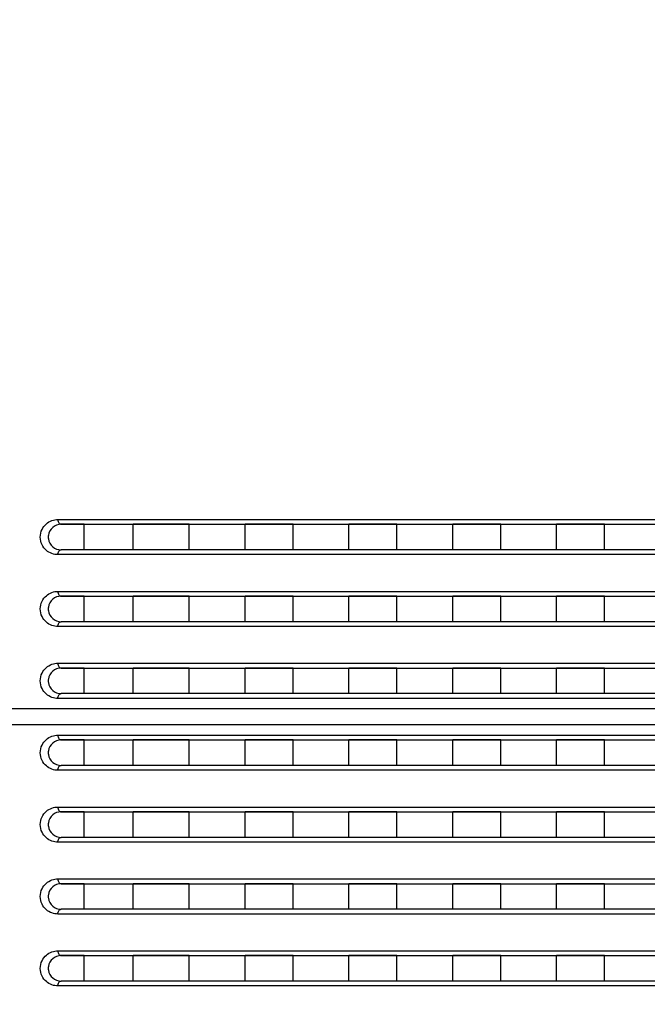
# Model space of a CAD drawing. Header units: millimetres. Extents: x -6054 to 364, y -1866 to 3094.
# Tile 88 of 256: x -4691 to -4652, y 701 to 763. Entities that reach past the tile are written whole.
import ezdxf

# ---------------------------------------------------------------- set-up
doc = ezdxf.new("R2010")
doc.units = ezdxf.units.MM
doc.header["$LTSCALE"] = 65.395
doc.header["$PDSIZE"] = 0.05
doc.layers.get('0').update_dxf_attribs({"linetype": 'CONTINUOUS'})
doc.layers.get('Defpoints').update_dxf_attribs({"linetype": 'CONTINUOUS'})
doc.layers.add('DIM', color=3, linetype='CONTINUOUS')
doc.styles.get("Standard").update_dxf_attribs({"font": 'arial.ttf'})
doc.dimstyles.new('ISO-25', dxfattribs={"dimtxt": 2.5, "dimasz": 2.5, "dimexe": 1.25, "dimexo": 0.625, "dimtad": 1, "dimtxsty": 'STANDARD', "dimcen": 2.5, "dimadec": 0, "dimazin": 0, "dimtfac": 1, "dimtmove": 0, "dimatfit": 3, "dimfxl": 1, "dimarcsym": 0})

# ---------------------------------------------------------------- blocks, each defined once
blk = doc.blocks.new('*D0')
at = {"layer": 'Defpoints', "color": 0}
for p in [(-4193.173, 1041.272), (-4734.98, 936.486), (-4193.173, 628.168)]:
    blk.add_point(p, dxfattribs=at)
at = {"layer": 'DIM', "color": 3, "lineweight": -2}
for p, q in [((-4734.98, 937.111), (-4734.98, 1042.522)), ((-4193.173, 628.793), (-4193.173, 1042.522)), ((-4719.98, 1041.272), (-4208.173, 1041.272))]:
    blk.add_line(p, q, dxfattribs=at)
at = {"layer": 'DIM', "color": 3}
for points in [[(-4719.98, 1043.772), (-4719.98, 1038.772), (-4734.98, 1041.272)], [(-4208.173, 1038.772), (-4208.173, 1043.772), (-4193.173, 1041.272)]]:
    blk.add_solid(points, dxfattribs=at)
at = {"layer": 'DIM', "color": 2, "insert": (-4464.076, 1059.082), "char_height": 20, "attachment_point": 5}
blk.add_mtext('542  [21,331]', dxfattribs=at)
blk = doc.blocks.new('*D16')
at = {"layer": 'Defpoints', "color": 0}
for p in [(-4695.976, 946.484), (-4765.28, 865.648), (-4570.423, 865.648)]:
    blk.add_point(p, dxfattribs=at)
at = {"layer": 'DIM', "color": 3, "lineweight": -2}
for p, q in [((-4696.601, 946.484), (-4766.53, 946.484)), ((-4765.28, 931.484), (-4765.28, 880.648)), ((-4571.048, 865.648), (-4766.53, 865.648)), ((-4765.28, 865.648), (-4765.28, 703.928))]:
    blk.add_line(p, q, dxfattribs=at)
at = {"layer": 'DIM', "color": 3}
for points in [[(-4762.78, 931.484), (-4767.78, 931.484), (-4765.28, 946.484)], [(-4767.78, 880.648), (-4762.78, 880.648), (-4765.28, 865.648)]]:
    blk.add_solid(points, dxfattribs=at)
at = {"layer": 'DIM', "color": 2, "insert": (-4783.09, 777.288), "char_height": 20, "attachment_point": 5, "rotation": 90}
blk.add_mtext('81   [3,183]', dxfattribs=at)
blk = doc.blocks.new('*D7')
at = {"layer": 'Defpoints', "color": 0}
for p in [(-4728.573, 946.484), (-4809.721, 628.168), (-4193.173, 628.168)]:
    blk.add_point(p, dxfattribs=at)
at = {"layer": 'DIM', "color": 3, "lineweight": -2}
for p, q in [((-4729.198, 946.484), (-4810.971, 946.484)), ((-4809.721, 931.484), (-4809.721, 643.168)), ((-4193.798, 628.168), (-4810.971, 628.168))]:
    blk.add_line(p, q, dxfattribs=at)
at = {"layer": 'DIM', "color": 3}
for points in [[(-4807.221, 931.484), (-4812.221, 931.484), (-4809.721, 946.484)], [(-4812.221, 643.168), (-4807.221, 643.168), (-4809.721, 628.168)]]:
    blk.add_solid(points, dxfattribs=at)
at = {"layer": 'DIM', "color": 2, "insert": (-4827.531, 787.326), "char_height": 20, "attachment_point": 5, "rotation": 90}
blk.add_mtext('318  [12,532]', dxfattribs=at)

msp = doc.modelspace()

# ---------------------------------------------------------------- linework, layer by layer
at = {"linetype": 'Continuous'}
for p, q in [((-4688.878, 731.498), (-4617.221, 731.498)), ((-4688.679, 731.198), (-4617.213, 731.198)), ((-4687.229, 731.198), (-4688.679, 731.198)), ((-4687.229, 731.198), (-4688.679, 731.198)), ((-4687.229, 729.598), (-4687.229, 731.198)), ((-4687.229, 729.598), (-4687.229, 731.198)), ((-4684.163, 729.598), (-4684.163, 731.198)), ((-4684.163, 729.598), (-4684.163, 731.198)), ((-4680.663, 731.198), (-4684.163, 731.198)), ((-4680.663, 731.198), (-4684.163, 731.198)), ((-4680.663, 729.598), (-4680.663, 731.198)), ((-4680.663, 729.598), (-4680.663, 731.198)), ((-4677.163, 729.598), (-4677.163, 731.198)), ((-4677.163, 729.598), (-4677.163, 731.198)), ((-4674.163, 731.198), (-4677.163, 731.198)), ((-4674.163, 731.198), (-4677.163, 731.198)), ((-4674.163, 729.598), (-4674.163, 731.198)), ((-4674.163, 729.598), (-4674.163, 731.198)), ((-4670.663, 729.598), (-4670.663, 731.198)), ((-4670.663, 729.598), (-4670.663, 731.198)), ((-4667.663, 731.198), (-4670.663, 731.198)), ((-4667.663, 731.198), (-4670.663, 731.198)), ((-4667.663, 729.598), (-4667.663, 731.198)), ((-4667.663, 729.598), (-4667.663, 731.198)), ((-4664.163, 729.598), (-4664.163, 731.198)), ((-4664.163, 729.598), (-4664.163, 731.198)), ((-4661.163, 731.198), (-4664.163, 731.198)), ((-4661.163, 731.198), (-4664.163, 731.198)), ((-4661.163, 729.598), (-4661.163, 731.198)), ((-4661.163, 729.598), (-4661.163, 731.198)), ((-4657.663, 729.598), (-4657.663, 731.198)), ((-4657.663, 729.598), (-4657.663, 731.198)), ((-4654.663, 731.198), (-4657.663, 731.198)), ((-4654.663, 731.198), (-4657.663, 731.198)), ((-4654.663, 729.598), (-4654.663, 731.198)), ((-4654.663, 729.598), (-4654.663, 731.198)), ((-4617.221, 729.298), (-4688.878, 729.298)), ((-4617.213, 729.598), (-4688.679, 729.598)), ((-4687.229, 729.598), (-4688.679, 729.598)), ((-4687.229, 729.598), (-4688.679, 729.598)), ((-4680.663, 729.598), (-4684.163, 729.598)), ((-4680.663, 729.598), (-4684.163, 729.598)), ((-4674.163, 729.598), (-4677.163, 729.598)), ((-4674.163, 729.598), (-4677.163, 729.598)), ((-4667.663, 729.598), (-4670.663, 729.598)), ((-4667.663, 729.598), (-4670.663, 729.598)), ((-4661.163, 729.598), (-4664.163, 729.598)), ((-4661.163, 729.598), (-4664.163, 729.598)), ((-4654.663, 729.598), (-4657.663, 729.598)), ((-4654.663, 729.598), (-4657.663, 729.598)), ((-4688.878, 726.998), (-4617.221, 726.998)), ((-4688.679, 726.698), (-4617.213, 726.698)), ((-4687.229, 726.698), (-4688.679, 726.698)), ((-4687.229, 726.698), (-4688.679, 726.698)), ((-4687.229, 725.098), (-4687.229, 726.698)), ((-4687.229, 725.098), (-4687.229, 726.698)), ((-4684.163, 725.098), (-4684.163, 726.698)), ((-4684.163, 725.098), (-4684.163, 726.698)), ((-4680.663, 726.698), (-4684.163, 726.698)), ((-4680.663, 726.698), (-4684.163, 726.698)), ((-4680.663, 725.098), (-4680.663, 726.698)), ((-4680.663, 725.098), (-4680.663, 726.698)), ((-4677.163, 725.098), (-4677.163, 726.698)), ((-4677.163, 725.098), (-4677.163, 726.698)), ((-4674.163, 726.698), (-4677.163, 726.698)), ((-4674.163, 726.698), (-4677.163, 726.698)), ((-4674.163, 725.098), (-4674.163, 726.698)), ((-4674.163, 725.098), (-4674.163, 726.698)), ((-4670.663, 725.098), (-4670.663, 726.698)), ((-4670.663, 725.098), (-4670.663, 726.698)), ((-4667.663, 726.698), (-4670.663, 726.698)), ((-4667.663, 726.698), (-4670.663, 726.698)), ((-4667.663, 725.098), (-4667.663, 726.698)), ((-4667.663, 725.098), (-4667.663, 726.698)), ((-4664.163, 725.098), (-4664.163, 726.698)), ((-4664.163, 725.098), (-4664.163, 726.698)), ((-4661.163, 726.698), (-4664.163, 726.698)), ((-4661.163, 726.698), (-4664.163, 726.698)), ((-4661.163, 725.098), (-4661.163, 726.698)), ((-4661.163, 725.098), (-4661.163, 726.698)), ((-4657.663, 725.098), (-4657.663, 726.698)), ((-4657.663, 725.098), (-4657.663, 726.698)), ((-4654.663, 726.698), (-4657.663, 726.698)), ((-4654.663, 726.698), (-4657.663, 726.698)), ((-4654.663, 725.098), (-4654.663, 726.698)), ((-4654.663, 725.098), (-4654.663, 726.698)), ((-4617.213, 725.098), (-4688.679, 725.098)), ((-4687.229, 725.098), (-4688.679, 725.098)), ((-4687.229, 725.098), (-4688.679, 725.098)), ((-4680.663, 725.098), (-4684.163, 725.098)), ((-4680.663, 725.098), (-4684.163, 725.098)), ((-4674.163, 725.098), (-4677.163, 725.098)), ((-4674.163, 725.098), (-4677.163, 725.098)), ((-4667.663, 725.098), (-4670.663, 725.098)), ((-4667.663, 725.098), (-4670.663, 725.098)), ((-4661.163, 725.098), (-4664.163, 725.098)), ((-4661.163, 725.098), (-4664.163, 725.098)), ((-4654.663, 725.098), (-4657.663, 725.098)), ((-4654.663, 725.098), (-4657.663, 725.098)), ((-4617.221, 724.798), (-4688.878, 724.798)), ((-4688.878, 722.498), (-4617.221, 722.498)), ((-4688.679, 722.198), (-4617.213, 722.198)), ((-4687.229, 722.198), (-4688.679, 722.198)), ((-4687.229, 722.198), (-4688.679, 722.198)), ((-4687.229, 720.598), (-4687.229, 722.198)), ((-4687.229, 720.598), (-4687.229, 722.198)), ((-4684.163, 720.598), (-4684.163, 722.198)), ((-4684.163, 720.598), (-4684.163, 722.198)), ((-4680.663, 722.198), (-4684.163, 722.198)), ((-4680.663, 722.198), (-4684.163, 722.198)), ((-4680.663, 720.598), (-4680.663, 722.198)), ((-4680.663, 720.598), (-4680.663, 722.198)), ((-4677.163, 720.598), (-4677.163, 722.198)), ((-4677.163, 720.598), (-4677.163, 722.198)), ((-4674.163, 722.198), (-4677.163, 722.198)), ((-4674.163, 722.198), (-4677.163, 722.198)), ((-4674.163, 720.598), (-4674.163, 722.198)), ((-4674.163, 720.598), (-4674.163, 722.198)), ((-4670.663, 720.598), (-4670.663, 722.198)), ((-4670.663, 720.598), (-4670.663, 722.198)), ((-4667.663, 722.198), (-4670.663, 722.198)), ((-4667.663, 722.198), (-4670.663, 722.198)), ((-4667.663, 720.598), (-4667.663, 722.198)), ((-4667.663, 720.598), (-4667.663, 722.198)), ((-4664.163, 720.598), (-4664.163, 722.198)), ((-4664.163, 720.598), (-4664.163, 722.198)), ((-4661.163, 722.198), (-4664.163, 722.198)), ((-4661.163, 722.198), (-4664.163, 722.198)), ((-4661.163, 720.598), (-4661.163, 722.198)), ((-4661.163, 720.598), (-4661.163, 722.198)), ((-4657.663, 720.598), (-4657.663, 722.198)), ((-4657.663, 720.598), (-4657.663, 722.198)), ((-4654.663, 722.198), (-4657.663, 722.198)), ((-4654.663, 722.198), (-4657.663, 722.198)), ((-4654.663, 720.598), (-4654.663, 722.198)), ((-4654.663, 720.598), (-4654.663, 722.198)), ((-4617.213, 720.598), (-4688.679, 720.598)), ((-4687.229, 720.598), (-4688.679, 720.598)), ((-4687.229, 720.598), (-4688.679, 720.598)), ((-4680.663, 720.598), (-4684.163, 720.598)), ((-4680.663, 720.598), (-4684.163, 720.598)), ((-4674.163, 720.598), (-4677.163, 720.598)), ((-4674.163, 720.598), (-4677.163, 720.598)), ((-4667.663, 720.598), (-4670.663, 720.598)), ((-4667.663, 720.598), (-4670.663, 720.598)), ((-4661.163, 720.598), (-4664.163, 720.598)), ((-4661.163, 720.598), (-4664.163, 720.598)), ((-4654.663, 720.598), (-4657.663, 720.598)), ((-4654.663, 720.598), (-4657.663, 720.598)), ((-4617.221, 720.298), (-4688.878, 720.298)), ((-4600.231, 719.648), (-4733.413, 719.648)), ((-4600.733, 718.648), (-4733.413, 718.648)), ((-4688.878, 717.998), (-4617.221, 717.998)), ((-4688.679, 717.698), (-4617.213, 717.698)), ((-4687.229, 717.698), (-4688.679, 717.698)), ((-4687.229, 717.698), (-4688.679, 717.698)), ((-4687.229, 716.098), (-4687.229, 717.698)), ((-4687.229, 716.098), (-4687.229, 717.698)), ((-4684.163, 716.098), (-4684.163, 717.698)), ((-4684.163, 716.098), (-4684.163, 717.698)), ((-4680.663, 717.698), (-4684.163, 717.698)), ((-4680.663, 717.698), (-4684.163, 717.698)), ((-4680.663, 716.098), (-4680.663, 717.698)), ((-4680.663, 716.098), (-4680.663, 717.698)), ((-4677.163, 716.098), (-4677.163, 717.698)), ((-4677.163, 716.098), (-4677.163, 717.698)), ((-4674.163, 717.698), (-4677.163, 717.698)), ((-4674.163, 717.698), (-4677.163, 717.698)), ((-4674.163, 716.098), (-4674.163, 717.698)), ((-4674.163, 716.098), (-4674.163, 717.698)), ((-4670.663, 716.098), (-4670.663, 717.698)), ((-4670.663, 716.098), (-4670.663, 717.698)), ((-4667.663, 717.698), (-4670.663, 717.698)), ((-4667.663, 717.698), (-4670.663, 717.698)), ((-4667.663, 716.098), (-4667.663, 717.698)), ((-4667.663, 716.098), (-4667.663, 717.698)), ((-4664.163, 716.098), (-4664.163, 717.698)), ((-4664.163, 716.098), (-4664.163, 717.698)), ((-4661.163, 717.698), (-4664.163, 717.698)), ((-4661.163, 717.698), (-4664.163, 717.698)), ((-4661.163, 716.098), (-4661.163, 717.698)), ((-4661.163, 716.098), (-4661.163, 717.698)), ((-4657.663, 716.098), (-4657.663, 717.698)), ((-4657.663, 716.098), (-4657.663, 717.698)), ((-4654.663, 717.698), (-4657.663, 717.698)), ((-4654.663, 717.698), (-4657.663, 717.698)), ((-4654.663, 716.098), (-4654.663, 717.698)), ((-4654.663, 716.098), (-4654.663, 717.698)), ((-4617.221, 715.798), (-4688.878, 715.798)), ((-4617.213, 716.098), (-4688.679, 716.098)), ((-4687.229, 716.098), (-4688.679, 716.098)), ((-4687.229, 716.098), (-4688.679, 716.098)), ((-4680.663, 716.098), (-4684.163, 716.098)), ((-4680.663, 716.098), (-4684.163, 716.098)), ((-4674.163, 716.098), (-4677.163, 716.098)), ((-4674.163, 716.098), (-4677.163, 716.098)), ((-4667.663, 716.098), (-4670.663, 716.098)), ((-4667.663, 716.098), (-4670.663, 716.098)), ((-4661.163, 716.098), (-4664.163, 716.098)), ((-4661.163, 716.098), (-4664.163, 716.098)), ((-4654.663, 716.098), (-4657.663, 716.098)), ((-4654.663, 716.098), (-4657.663, 716.098)), ((-4688.878, 713.498), (-4617.221, 713.498)), ((-4688.679, 713.198), (-4617.213, 713.198)), ((-4687.229, 713.198), (-4688.679, 713.198)), ((-4687.229, 713.198), (-4688.679, 713.198)), ((-4687.229, 711.598), (-4687.229, 713.198)), ((-4687.229, 711.598), (-4687.229, 713.198)), ((-4684.163, 711.598), (-4684.163, 713.198)), ((-4684.163, 711.598), (-4684.163, 713.198)), ((-4680.663, 713.198), (-4684.163, 713.198)), ((-4680.663, 713.198), (-4684.163, 713.198)), ((-4680.663, 711.598), (-4680.663, 713.198)), ((-4680.663, 711.598), (-4680.663, 713.198)), ((-4677.163, 711.598), (-4677.163, 713.198)), ((-4677.163, 711.598), (-4677.163, 713.198)), ((-4674.163, 713.198), (-4677.163, 713.198)), ((-4674.163, 713.198), (-4677.163, 713.198)), ((-4674.163, 711.598), (-4674.163, 713.198)), ((-4674.163, 711.598), (-4674.163, 713.198)), ((-4670.663, 711.598), (-4670.663, 713.198)), ((-4670.663, 711.598), (-4670.663, 713.198)), ((-4667.663, 713.198), (-4670.663, 713.198)), ((-4667.663, 713.198), (-4670.663, 713.198)), ((-4667.663, 711.598), (-4667.663, 713.198)), ((-4667.663, 711.598), (-4667.663, 713.198)), ((-4664.163, 711.598), (-4664.163, 713.198)), ((-4664.163, 711.598), (-4664.163, 713.198)), ((-4661.163, 713.198), (-4664.163, 713.198)), ((-4661.163, 713.198), (-4664.163, 713.198)), ((-4661.163, 711.598), (-4661.163, 713.198)), ((-4661.163, 711.598), (-4661.163, 713.198)), ((-4657.663, 711.598), (-4657.663, 713.198)), ((-4657.663, 711.598), (-4657.663, 713.198)), ((-4654.663, 713.198), (-4657.663, 713.198)), ((-4654.663, 713.198), (-4657.663, 713.198)), ((-4654.663, 711.598), (-4654.663, 713.198)), ((-4654.663, 711.598), (-4654.663, 713.198)), ((-4617.213, 711.598), (-4688.679, 711.598)), ((-4687.229, 711.598), (-4688.679, 711.598)), ((-4687.229, 711.598), (-4688.679, 711.598)), ((-4680.663, 711.598), (-4684.163, 711.598)), ((-4680.663, 711.598), (-4684.163, 711.598)), ((-4674.163, 711.598), (-4677.163, 711.598)), ((-4674.163, 711.598), (-4677.163, 711.598)), ((-4667.663, 711.598), (-4670.663, 711.598)), ((-4667.663, 711.598), (-4670.663, 711.598)), ((-4661.163, 711.598), (-4664.163, 711.598)), ((-4661.163, 711.598), (-4664.163, 711.598)), ((-4654.663, 711.598), (-4657.663, 711.598)), ((-4654.663, 711.598), (-4657.663, 711.598)), ((-4617.221, 711.298), (-4688.878, 711.298)), ((-4688.878, 708.998), (-4617.221, 708.998)), ((-4688.679, 708.698), (-4617.213, 708.698)), ((-4687.229, 708.698), (-4688.679, 708.698)), ((-4687.229, 708.698), (-4688.679, 708.698)), ((-4687.229, 707.098), (-4687.229, 708.698)), ((-4687.229, 707.098), (-4687.229, 708.698)), ((-4684.163, 707.098), (-4684.163, 708.698)), ((-4684.163, 707.098), (-4684.163, 708.698)), ((-4680.663, 708.698), (-4684.163, 708.698)), ((-4680.663, 708.698), (-4684.163, 708.698)), ((-4680.663, 707.098), (-4680.663, 708.698)), ((-4680.663, 707.098), (-4680.663, 708.698)), ((-4677.163, 707.098), (-4677.163, 708.698)), ((-4677.163, 707.098), (-4677.163, 708.698)), ((-4674.163, 708.698), (-4677.163, 708.698)), ((-4674.163, 708.698), (-4677.163, 708.698)), ((-4674.163, 707.098), (-4674.163, 708.698)), ((-4674.163, 707.098), (-4674.163, 708.698)), ((-4670.663, 707.098), (-4670.663, 708.698)), ((-4670.663, 707.098), (-4670.663, 708.698)), ((-4667.663, 708.698), (-4670.663, 708.698)), ((-4667.663, 708.698), (-4670.663, 708.698)), ((-4667.663, 707.098), (-4667.663, 708.698)), ((-4667.663, 707.098), (-4667.663, 708.698)), ((-4664.163, 707.098), (-4664.163, 708.698)), ((-4664.163, 707.098), (-4664.163, 708.698)), ((-4661.163, 708.698), (-4664.163, 708.698)), ((-4661.163, 708.698), (-4664.163, 708.698)), ((-4661.163, 707.098), (-4661.163, 708.698)), ((-4661.163, 707.098), (-4661.163, 708.698)), ((-4657.663, 707.098), (-4657.663, 708.698)), ((-4657.663, 707.098), (-4657.663, 708.698)), ((-4654.663, 708.698), (-4657.663, 708.698)), ((-4654.663, 708.698), (-4657.663, 708.698)), ((-4654.663, 707.098), (-4654.663, 708.698)), ((-4654.663, 707.098), (-4654.663, 708.698)), ((-4617.213, 707.098), (-4688.679, 707.098)), ((-4687.229, 707.098), (-4688.679, 707.098)), ((-4687.229, 707.098), (-4688.679, 707.098)), ((-4680.663, 707.098), (-4684.163, 707.098)), ((-4680.663, 707.098), (-4684.163, 707.098)), ((-4674.163, 707.098), (-4677.163, 707.098)), ((-4674.163, 707.098), (-4677.163, 707.098)), ((-4667.663, 707.098), (-4670.663, 707.098)), ((-4667.663, 707.098), (-4670.663, 707.098)), ((-4661.163, 707.098), (-4664.163, 707.098)), ((-4661.163, 707.098), (-4664.163, 707.098)), ((-4654.663, 707.098), (-4657.663, 707.098)), ((-4654.663, 707.098), (-4657.663, 707.098)), ((-4617.221, 706.798), (-4688.878, 706.798)), ((-4688.878, 704.498), (-4617.221, 704.498)), ((-4688.679, 704.198), (-4617.213, 704.198)), ((-4687.229, 704.198), (-4688.679, 704.198)), ((-4687.229, 704.198), (-4688.679, 704.198)), ((-4687.229, 702.598), (-4687.229, 704.198)), ((-4687.229, 702.598), (-4687.229, 704.198)), ((-4684.163, 702.598), (-4684.163, 704.198)), ((-4684.163, 702.598), (-4684.163, 704.198)), ((-4680.663, 704.198), (-4684.163, 704.198)), ((-4680.663, 704.198), (-4684.163, 704.198)), ((-4680.663, 702.598), (-4680.663, 704.198)), ((-4680.663, 702.598), (-4680.663, 704.198)), ((-4677.163, 702.598), (-4677.163, 704.198)), ((-4677.163, 702.598), (-4677.163, 704.198)), ((-4674.163, 704.198), (-4677.163, 704.198)), ((-4674.163, 704.198), (-4677.163, 704.198)), ((-4674.163, 702.598), (-4674.163, 704.198)), ((-4674.163, 702.598), (-4674.163, 704.198)), ((-4670.663, 702.598), (-4670.663, 704.198)), ((-4670.663, 702.598), (-4670.663, 704.198)), ((-4667.663, 704.198), (-4670.663, 704.198)), ((-4667.663, 704.198), (-4670.663, 704.198)), ((-4667.663, 702.598), (-4667.663, 704.198)), ((-4667.663, 702.598), (-4667.663, 704.198)), ((-4664.163, 702.598), (-4664.163, 704.198)), ((-4664.163, 702.598), (-4664.163, 704.198)), ((-4661.163, 704.198), (-4664.163, 704.198)), ((-4661.163, 704.198), (-4664.163, 704.198)), ((-4661.163, 702.598), (-4661.163, 704.198)), ((-4661.163, 702.598), (-4661.163, 704.198)), ((-4657.663, 702.598), (-4657.663, 704.198)), ((-4657.663, 702.598), (-4657.663, 704.198)), ((-4654.663, 704.198), (-4657.663, 704.198)), ((-4654.663, 704.198), (-4657.663, 704.198)), ((-4654.663, 702.598), (-4654.663, 704.198)), ((-4654.663, 702.598), (-4654.663, 704.198)), ((-4617.221, 702.298), (-4688.878, 702.298)), ((-4617.213, 702.598), (-4688.679, 702.598)), ((-4687.229, 702.598), (-4688.679, 702.598)), ((-4687.229, 702.598), (-4688.679, 702.598)), ((-4680.663, 702.598), (-4684.163, 702.598)), ((-4680.663, 702.598), (-4684.163, 702.598)), ((-4674.163, 702.598), (-4677.163, 702.598)), ((-4674.163, 702.598), (-4677.163, 702.598)), ((-4667.663, 702.598), (-4670.663, 702.598)), ((-4667.663, 702.598), (-4670.663, 702.598)), ((-4661.163, 702.598), (-4664.163, 702.598)), ((-4661.163, 702.598), (-4664.163, 702.598)), ((-4654.663, 702.598), (-4657.663, 702.598)), ((-4654.663, 702.598), (-4657.663, 702.598))]:
    msp.add_line(p, q, dxfattribs=at)
for centre, radius, start, end in [((-4688.679, 730.398), 0.8, 90, 172.00648), ((-4688.679, 730.397), 0.8, 90.00031, 93.61622), ((-4688.679, 730.397), 0.8, 90.00031, 93.61622), ((-4688.676, 730.398), 0.804, 172.04369, 187.78096), ((-4688.676, 730.398), 0.804, 172.04369, 187.78096), ((-4688.676, 730.398), 0.804, 172.04369, 187.78096), ((-4688.679, 730.398), 0.8, 169.59027, 172.00524), ((-4688.679, 730.398), 0.8, 169.59027, 172.00524), ((-4688.679, 730.398), 0.8, 187.81847, 270), ((-4688.68, 730.398), 0.8, 187.81969, 190.19105), ((-4688.68, 730.398), 0.8, 187.81969, 190.19105), ((-4688.679, 730.398), 0.8, 266.42651, 269.9997), ((-4688.679, 730.398), 0.8, 266.42651, 269.9997), ((-4688.679, 725.898), 0.8, 90, 172.00648), ((-4688.679, 725.897), 0.8, 90.00031, 93.61622), ((-4688.679, 725.897), 0.8, 90.00031, 93.61622), ((-4688.676, 725.898), 0.804, 172.04369, 187.78096), ((-4688.676, 725.898), 0.804, 172.04369, 187.78096), ((-4688.676, 725.898), 0.804, 172.04369, 187.78096), ((-4688.679, 725.898), 0.8, 169.59027, 172.00524), ((-4688.679, 725.898), 0.8, 169.59027, 172.00524), ((-4688.679, 725.898), 0.8, 187.81847, 270), ((-4688.68, 725.898), 0.8, 187.81969, 190.19105), ((-4688.68, 725.898), 0.8, 187.81969, 190.19105), ((-4688.679, 725.898), 0.8, 266.42651, 269.9997), ((-4688.679, 725.898), 0.8, 266.42651, 269.9997), ((-4688.679, 721.398), 0.8, 90, 172.00648), ((-4688.679, 721.397), 0.8, 90.00031, 93.61622), ((-4688.679, 721.397), 0.8, 90.00031, 93.61622), ((-4688.676, 721.398), 0.804, 172.04369, 187.78096), ((-4688.676, 721.398), 0.804, 172.04369, 187.78096), ((-4688.676, 721.398), 0.804, 172.04369, 187.78096), ((-4688.679, 721.398), 0.8, 169.59027, 172.00524), ((-4688.679, 721.398), 0.8, 169.59027, 172.00524), ((-4688.679, 721.398), 0.8, 187.81847, 270), ((-4688.68, 721.398), 0.8, 187.81969, 190.19105), ((-4688.68, 721.398), 0.8, 187.81969, 190.19105), ((-4688.679, 721.398), 0.8, 266.42651, 269.9997), ((-4688.679, 721.398), 0.8, 266.42651, 269.9997), ((-4688.679, 716.898), 0.8, 90, 172.00648), ((-4688.679, 716.897), 0.8, 90.00031, 93.61622), ((-4688.679, 716.897), 0.8, 90.00031, 93.61622), ((-4688.676, 716.898), 0.804, 172.04369, 187.78096), ((-4688.676, 716.898), 0.804, 172.04369, 187.78096), ((-4688.676, 716.898), 0.804, 172.04369, 187.78096), ((-4688.679, 716.898), 0.8, 169.59027, 172.00524), ((-4688.679, 716.898), 0.8, 169.59027, 172.00524), ((-4688.679, 716.898), 0.8, 187.81847, 270), ((-4688.68, 716.898), 0.8, 187.81969, 190.19105), ((-4688.68, 716.898), 0.8, 187.81969, 190.19105), ((-4688.679, 716.898), 0.8, 266.42651, 269.9997), ((-4688.679, 716.898), 0.8, 266.42651, 269.9997), ((-4688.679, 712.398), 0.8, 90, 172.00648), ((-4688.679, 712.397), 0.8, 90.00031, 93.61622), ((-4688.679, 712.397), 0.8, 90.00031, 93.61622), ((-4688.676, 712.398), 0.804, 172.04369, 187.78096), ((-4688.676, 712.398), 0.804, 172.04369, 187.78096), ((-4688.676, 712.398), 0.804, 172.04369, 187.78096), ((-4688.679, 712.398), 0.8, 169.59027, 172.00524), ((-4688.679, 712.398), 0.8, 169.59027, 172.00524), ((-4688.679, 712.398), 0.8, 187.81847, 270), ((-4688.68, 712.398), 0.8, 187.81969, 190.19105), ((-4688.68, 712.398), 0.8, 187.81969, 190.19105), ((-4688.679, 712.398), 0.8, 266.42651, 269.9997), ((-4688.679, 712.398), 0.8, 266.42651, 269.9997), ((-4688.679, 707.898), 0.8, 90, 172.00648), ((-4688.679, 707.897), 0.8, 90.00031, 93.61622), ((-4688.679, 707.897), 0.8, 90.00031, 93.61622), ((-4688.676, 707.898), 0.804, 172.04369, 187.78096), ((-4688.676, 707.898), 0.804, 172.04369, 187.78096), ((-4688.676, 707.898), 0.804, 172.04369, 187.78096), ((-4688.679, 707.898), 0.8, 169.59027, 172.00524), ((-4688.679, 707.898), 0.8, 169.59027, 172.00524), ((-4688.679, 707.898), 0.8, 187.81847, 270), ((-4688.68, 707.898), 0.8, 187.81969, 190.19105), ((-4688.68, 707.898), 0.8, 187.81969, 190.19105), ((-4688.679, 707.898), 0.8, 266.42651, 269.9997), ((-4688.679, 707.898), 0.8, 266.42651, 269.9997), ((-4688.679, 703.398), 0.8, 90, 172.00648), ((-4688.679, 703.397), 0.8, 90.00031, 93.61622), ((-4688.679, 703.397), 0.8, 90.00031, 93.61622), ((-4688.676, 703.398), 0.804, 172.04369, 187.78096), ((-4688.676, 703.398), 0.804, 172.04369, 187.78096), ((-4688.676, 703.398), 0.804, 172.04369, 187.78096), ((-4688.679, 703.398), 0.8, 169.59027, 172.00524), ((-4688.679, 703.398), 0.8, 169.59027, 172.00524), ((-4688.679, 703.398), 0.8, 187.81847, 270), ((-4688.68, 703.398), 0.8, 187.81969, 190.19105), ((-4688.68, 703.398), 0.8, 187.81969, 190.19105), ((-4688.679, 703.398), 0.8, 266.42651, 269.9997), ((-4688.679, 703.398), 0.8, 266.42651, 269.9997)]:
    msp.add_arc(centre, radius, start, end, dxfattribs=at)
for points, knots in [([(-4688.878, 729.298), (-4689.006, 729.298), (-4689.269, 729.344), (-4689.63, 729.555), (-4689.909, 729.917), (-4690.02, 730.398), (-4689.909, 730.878), (-4689.63, 731.24), (-4689.269, 731.452), (-4689.006, 731.498), (-4688.878, 731.498)], [0, 0, 0, 0, 0.111203, 0.227903, 0.356731, 0.49999, 0.643255, 0.77209, 0.888795, 1, 1, 1, 1]), ([(-4688.878, 731.498), (-4688.878, 731.459), (-4688.869, 731.384), (-4688.828, 731.287), (-4688.763, 731.216), (-4688.706, 731.198), (-4688.679, 731.198)], [0, 0, 0, 0, 0.294414, 0.565058, 0.797972, 1, 1, 1, 1]), ([(-4688.878, 729.298), (-4688.878, 729.336), (-4688.869, 729.411), (-4688.828, 729.508), (-4688.763, 729.579), (-4688.706, 729.598), (-4688.679, 729.598)], [0, 0, 0, 0, 0.294414, 0.565058, 0.797972, 1, 1, 1, 1]), ([(-4688.878, 724.798), (-4689.006, 724.798), (-4689.269, 724.844), (-4689.63, 725.055), (-4689.909, 725.417), (-4690.02, 725.898), (-4689.909, 726.378), (-4689.63, 726.74), (-4689.269, 726.952), (-4689.006, 726.998), (-4688.878, 726.998)], [0, 0, 0, 0, 0.111203, 0.227903, 0.356731, 0.49999, 0.643255, 0.77209, 0.888795, 1, 1, 1, 1]), ([(-4688.878, 726.998), (-4688.878, 726.959), (-4688.869, 726.884), (-4688.828, 726.787), (-4688.763, 726.716), (-4688.706, 726.698), (-4688.679, 726.698)], [0, 0, 0, 0, 0.294414, 0.565058, 0.797972, 1, 1, 1, 1]), ([(-4688.878, 724.798), (-4688.878, 724.836), (-4688.869, 724.911), (-4688.828, 725.008), (-4688.763, 725.079), (-4688.706, 725.098), (-4688.679, 725.098)], [0, 0, 0, 0, 0.294414, 0.565058, 0.797972, 1, 1, 1, 1]), ([(-4688.878, 720.298), (-4689.006, 720.298), (-4689.269, 720.344), (-4689.63, 720.555), (-4689.909, 720.917), (-4690.02, 721.398), (-4689.909, 721.878), (-4689.63, 722.24), (-4689.269, 722.452), (-4689.006, 722.498), (-4688.878, 722.498)], [0, 0, 0, 0, 0.111203, 0.227903, 0.356731, 0.49999, 0.643255, 0.77209, 0.888795, 1, 1, 1, 1]), ([(-4688.878, 722.498), (-4688.878, 722.459), (-4688.869, 722.384), (-4688.828, 722.287), (-4688.763, 722.216), (-4688.706, 722.198), (-4688.679, 722.198)], [0, 0, 0, 0, 0.294414, 0.565058, 0.797972, 1, 1, 1, 1]), ([(-4688.878, 720.298), (-4688.878, 720.336), (-4688.869, 720.411), (-4688.828, 720.508), (-4688.763, 720.579), (-4688.706, 720.598), (-4688.679, 720.598)], [0, 0, 0, 0, 0.294414, 0.565058, 0.797972, 1, 1, 1, 1]), ([(-4688.878, 715.798), (-4689.006, 715.798), (-4689.269, 715.844), (-4689.63, 716.055), (-4689.909, 716.417), (-4690.02, 716.898), (-4689.909, 717.378), (-4689.63, 717.74), (-4689.269, 717.952), (-4689.006, 717.998), (-4688.878, 717.998)], [0, 0, 0, 0, 0.111203, 0.227903, 0.356731, 0.49999, 0.643255, 0.77209, 0.888795, 1, 1, 1, 1]), ([(-4688.878, 717.998), (-4688.878, 717.959), (-4688.869, 717.884), (-4688.828, 717.787), (-4688.763, 717.716), (-4688.706, 717.698), (-4688.679, 717.698)], [0, 0, 0, 0, 0.294414, 0.565058, 0.797972, 1, 1, 1, 1]), ([(-4688.878, 715.798), (-4688.878, 715.836), (-4688.869, 715.911), (-4688.828, 716.008), (-4688.763, 716.079), (-4688.706, 716.098), (-4688.679, 716.098)], [0, 0, 0, 0, 0.294414, 0.565058, 0.797972, 1, 1, 1, 1]), ([(-4688.878, 711.298), (-4689.006, 711.298), (-4689.269, 711.344), (-4689.63, 711.555), (-4689.909, 711.917), (-4690.02, 712.398), (-4689.909, 712.878), (-4689.63, 713.24), (-4689.269, 713.452), (-4689.006, 713.498), (-4688.878, 713.498)], [0, 0, 0, 0, 0.111203, 0.227903, 0.356731, 0.49999, 0.643255, 0.77209, 0.888795, 1, 1, 1, 1]), ([(-4688.878, 713.498), (-4688.878, 713.459), (-4688.869, 713.384), (-4688.828, 713.287), (-4688.763, 713.216), (-4688.706, 713.198), (-4688.679, 713.198)], [0, 0, 0, 0, 0.294414, 0.565058, 0.797972, 1, 1, 1, 1]), ([(-4688.878, 711.298), (-4688.878, 711.336), (-4688.869, 711.411), (-4688.828, 711.508), (-4688.763, 711.579), (-4688.706, 711.598), (-4688.679, 711.598)], [0, 0, 0, 0, 0.294414, 0.565058, 0.797972, 1, 1, 1, 1]), ([(-4688.878, 706.798), (-4689.006, 706.798), (-4689.269, 706.844), (-4689.63, 707.055), (-4689.909, 707.417), (-4690.02, 707.898), (-4689.909, 708.378), (-4689.63, 708.74), (-4689.269, 708.952), (-4689.006, 708.998), (-4688.878, 708.998)], [0, 0, 0, 0, 0.111203, 0.227903, 0.356731, 0.49999, 0.643255, 0.77209, 0.888795, 1, 1, 1, 1]), ([(-4688.878, 708.998), (-4688.878, 708.959), (-4688.869, 708.884), (-4688.828, 708.787), (-4688.763, 708.716), (-4688.706, 708.698), (-4688.679, 708.698)], [0, 0, 0, 0, 0.294414, 0.565058, 0.797972, 1, 1, 1, 1]), ([(-4688.878, 706.798), (-4688.878, 706.836), (-4688.869, 706.911), (-4688.828, 707.008), (-4688.763, 707.079), (-4688.706, 707.098), (-4688.679, 707.098)], [0, 0, 0, 0, 0.294414, 0.565058, 0.797972, 1, 1, 1, 1]), ([(-4688.878, 702.298), (-4689.006, 702.298), (-4689.269, 702.344), (-4689.63, 702.555), (-4689.909, 702.917), (-4690.02, 703.398), (-4689.909, 703.878), (-4689.63, 704.24), (-4689.269, 704.452), (-4689.006, 704.498), (-4688.878, 704.498)], [0, 0, 0, 0, 0.111203, 0.227903, 0.356731, 0.49999, 0.643255, 0.77209, 0.888795, 1, 1, 1, 1]), ([(-4688.878, 704.498), (-4688.878, 704.459), (-4688.869, 704.384), (-4688.828, 704.287), (-4688.763, 704.216), (-4688.706, 704.198), (-4688.679, 704.198)], [0, 0, 0, 0, 0.294414, 0.565058, 0.797972, 1, 1, 1, 1]), ([(-4688.878, 702.298), (-4688.878, 702.336), (-4688.869, 702.411), (-4688.828, 702.508), (-4688.763, 702.579), (-4688.706, 702.598), (-4688.679, 702.598)], [0, 0, 0, 0, 0.294414, 0.565058, 0.797972, 1, 1, 1, 1])]:
    msp.add_open_spline(points, degree=3, knots=knots, dxfattribs=at)

# ---------------------------------------------------------------- dimensions: what is measured, and where the dimension line sits
at = {"layer": 'DIM'}
dim = msp.add_linear_dim(base=(-4193.173, 1041.272), p1=(-4734.98, 936.486), p2=(-4193.173, 628.168), text='<> []', dimstyle='ISO-25', override={"dimtxt": 20, "dimasz": 15, "dimgap": 5, "dimdec": 0, "dimclrd": 3, "dimclre": 3, "dimclrt": 2, "dimadec": 1, "dimtp": 0.3, "dimtm": 0.3, "dimtofl": 0}, dxfattribs=at)
dim.commit()
dim.dimension.update_dxf_attribs({"geometry": '*D0', "text_midpoint": (-4464.076, 1059.082)})
dim = msp.add_linear_dim(base=(-4809.721, 628.168), p1=(-4728.573, 946.484), p2=(-4193.173, 628.168), angle=90, text='<> []', dimstyle='ISO-25', override={"dimtxt": 20, "dimasz": 15, "dimgap": 5, "dimdec": 0, "dimclrd": 3, "dimclre": 3, "dimclrt": 2, "dimadec": 1, "dimtp": 0.3, "dimtm": 0.3, "dimtofl": 0}, dxfattribs=at)
dim.commit()
dim.dimension.update_dxf_attribs({"geometry": '*D7', "text_midpoint": (-4809.721, 787.326), "dimtype": 160})
dim = msp.add_linear_dim(base=(-4765.28, 865.648), p1=(-4695.976, 946.484), p2=(-4570.423, 865.648), angle=90, text='<>  []', dimstyle='ISO-25', override={"dimtxt": 20, "dimasz": 15, "dimgap": 5, "dimdec": 0, "dimclrd": 3, "dimclre": 3, "dimclrt": 2, "dimadec": 1, "dimtp": 0.3, "dimtm": 0.3, "dimtofl": 0}, dxfattribs=at)
dim.commit()
dim.dimension.update_dxf_attribs({"geometry": '*D16', "text_midpoint": (-4783.09, 777.288)})

doc.saveas('drawing.dxf')
